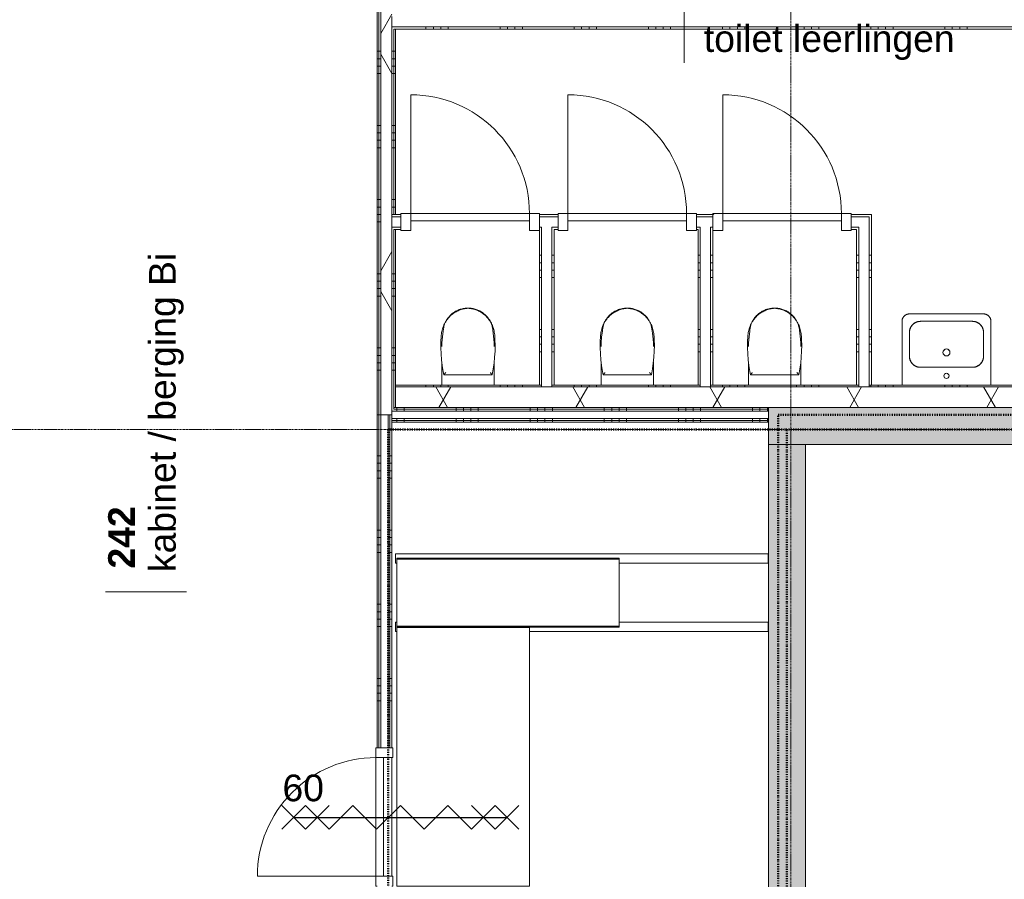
# Model space of a CAD drawing. Header units: millimetres. Extents: x -6115 to 78411, y -6358 to 59618.
# Tile 38 of 99: x 11000 to 17641, y 23969 to 29763. Entities that reach past the tile are written whole.
import ezdxf

# ---------------------------------------------------------------- set-up
doc = ezdxf.new("R2010")
doc.units = ezdxf.units.MM
doc.linetypes.add('Dash dot', pattern=[15.875, 6.35, -4.7625, 0, -4.7625])
doc.linetypes.add('stramien', pattern=[22.225, 12.7, -3.175, 3.175, -3.175])
for name, color, linetype, lineweight in [('00_Algemeen', 7, 'Continuous', 35), ('22_Metselwerk', 7, 'Continuous', 9), ('30_Kozijnen-ramen-deuren', 7, 'Continuous', 9), ('42_Dekvloeren en vloersystemen', 7, 'Continuous', 9)]:
    doc.layers.add(name, color=color, linetype=linetype, lineweight=lineweight)
doc.styles.add('Arial_1', font='arial.ttf', dxfattribs={"height": 180})
doc.styles.add('Arial_B', font='arialbd.ttf', dxfattribs={"height": 180})
pattern_1 = [(180, (13535, 29900), (7e-13, -500), []), (180, (13535, 29950), (7e-13, -500), []), (180, (13535, 30000), (7e-13, -500), []), (180, (13535, 30050), (7e-13, -500), [])]
pattern_2 = [(60, (0, 0), (-692.82, 400), []), (120, (0, 0), (-692.82, -400), [])]
pattern_3 = [(270, (14592.5, 27150), (500, -2e-12), []), (270, (14542.5, 27150), (500, -2e-12), []), (270, (14492.5, 27150), (500, -2e-12), []), (270, (14442.5, 27150), (500, -2e-12), [])]
pattern_4 = [(180, (14605, 28025), (-2e-12, -500), []), (180, (14605, 28075), (-2e-12, -500), []), (180, (14605, 28125), (-2e-12, -500), []), (180, (14605, 28175), (-2e-12, -500), [])]
pattern_5 = [(180, (15675, 28025), (-2e-12, -500), []), (180, (15675, 28075), (-2e-12, -500), []), (180, (15675, 28125), (-2e-12, -500), []), (180, (15675, 28175), (-2e-12, -500), [])]
pattern_6 = [(180, (16745, 28025), (-2e-12, -500), []), (180, (16745, 28075), (-2e-12, -500), []), (180, (16745, 28125), (-2e-12, -500), []), (180, (16745, 28175), (-2e-12, -500), [])]
pattern_7 = [(180, (13510, 25172.5), (7e-13, -500), []), (180, (13510, 25222.5), (7e-13, -500), []), (180, (13510, 25272.5), (7e-13, -500), []), (180, (13510, 25322.5), (7e-13, -500), [])]

# ---------------------------------------------------------------- blocks, each defined once
blk = doc.blocks.new('Direct Shape - Basic Wall_NLRS_22_WA_beton prefab 250_gen_AT_800428-1202334-02 tweede verdieping overzicht')
at = {"layer": '22_Metselwerk'}
h = blk.add_hatch(color=256, dxfattribs=at)
h.paths.add_polyline_path([(0, -125), (2716, -125), (2716, 125), (0, 125), (0, 98)])
h.paths.add_polyline_path([(4650, -125), (5700, -125), (5700, 125), (4650, 125), (4650, 98)])
at = {"layer": '22_Metselwerk', "lineweight": 20}
for p, q in [((2716, 125), (0, 125)), ((0, 125), (0, -125)), ((2716, -125), (2716, 125)), ((4650, 125), (4650, -125)), ((5700, 125), (4650, 125)), ((5700, -125), (5700, 125)), ((0, -125), (2716, -125)), ((4650, -125), (5700, -125))]:
    blk.add_line(p, q, dxfattribs=at)
blk = doc.blocks.new('Direct Shape - Basic Wall_NLRS_22_WA_beton prefab 250_gen_AT_800434-1202340-02 tweede verdieping overzicht')
at = {"layer": '22_Metselwerk'}
blk.add_hatch(color=256, dxfattribs=at).paths.add_polyline_path([(0, -125), (10600, -125), (10600, 125), (0, 125)])
at = {"layer": '22_Metselwerk', "lineweight": 20}
for p, q in [((10600, 125), (0, 125)), ((10600, -125), (10600, 125)), ((0, -125), (10600, -125))]:
    blk.add_line(p, q, dxfattribs=at)
blk = doc.blocks.new('2410-10368 v1 - IFC-model constructie _zonder onderbouw_ _MM21228__ifc-1-02 tweede verdieping overzicht')
at = {"layer": '22_Metselwerk', "lineweight": 9}
blk.add_blockref('Direct Shape - Basic Wall_NLRS_22_WA_beton prefab 250_gen_AT_800428-1202334-02 tweede verdieping overzicht', (16050, 27025), dxfattribs=at)
at = {"layer": '22_Metselwerk', "lineweight": 9, "rotation": 90}
blk.add_blockref('Direct Shape - Basic Wall_NLRS_22_WA_beton prefab 250_gen_AT_800434-1202340-02 tweede verdieping overzicht', (16175, 16300), dxfattribs=at)
blk = doc.blocks.new('Direct Shape - 35_-B-Roostervloeren schachten-1200235-02 tweede verdieping overzicht')
at = {"layer": '30_Kozijnen-ramen-deuren'}
for p, q in [((-32, -10), (-32, 0)), ((32, 0), (-32, 0)), ((32, 0), (32, -2515)), ((-2.5, -10), (2.5, -10)), ((-2.5, -1510), (-2.5, -10)), ((2.5, -10), (2.5, -1510)), ((-32, -2515), (-32, -1510)), ((2.5, -1510), (-2.5, -1510)), ((-32, -2515), (32, -2515))]:
    blk.add_line(p, q, dxfattribs=at)
blk = doc.blocks.new('Direct Shape - IPE 120 2510mm aangelaste strip 1500mm_IPE 120 2510mm aangelaste strip 1500mm_824310-1200236-02 tweede verdieping overzicht')
blk.add_blockref('Direct Shape - 35_-B-Roostervloeren schachten-1200235-02 tweede verdieping overzicht', (0, 0))
blk = doc.blocks.new('Direct Shape - 35_-B-Roostervloeren schachten-V236-02 tweede verdieping overzicht')
at = {"layer": '30_Kozijnen-ramen-deuren'}
for p, q in [((-32, -10), (-32, 0)), ((32, 0), (-32, 0)), ((32, 0), (32, -10)), ((-2.5, -10), (2.5, -10)), ((-2.5, -1510), (-2.5, -10)), ((2.5, -10), (2.5, -1510)), ((-32, -2515), (-32, -905.5)), ((2.5, -1510), (-2.5, -1510)), ((32, -1510), (32, -2515)), ((-32, -2515), (32, -2515))]:
    blk.add_line(p, q, dxfattribs=at)
blk = doc.blocks.new('Direct Shape - IPE 120 2510mm aangelaste strip 1500mm_IPE 120 2510mm aangelaste strip 1500mm_824307-1200238-02 tweede verdieping overzicht')
blk.add_blockref('Direct Shape - 35_-B-Roostervloeren schachten-V236-02 tweede verdieping overzicht', (0, 0))
blk = doc.blocks.new('Direct Shape - Floor_NLRS_23_FL_roostervloer 25mm_825178-1200240-02 tweede verdieping overzicht')
at = {"layer": '42_Dekvloeren en vloersystemen'}
for p, q in [((13544, 25665.9), (14439.5, 25665.9)), ((13544, 23921.9), (13544, 25665.9)), ((14439.5, 25665.9), (14439.5, 23921.9)), ((14439.5, 23921.9), (13544, 23921.9))]:
    blk.add_line(p, q, dxfattribs=at)
blk = doc.blocks.new('Direct Shape - Floor_NLRS_23_FL_roostervloer 25mm_826061-1200262-02 tweede verdieping overzicht')
at = {"layer": '42_Dekvloeren en vloersystemen'}
for p, q in [((13544, 26125.9), (15044, 26125.9)), ((13544, 25675.9), (13544, 26125.9)), ((15044, 26125.9), (15044, 25675.9)), ((15044, 25675.9), (13544, 25675.9))]:
    blk.add_line(p, q, dxfattribs=at)
blk = doc.blocks.new('35_-B-Roostervloeren schachten_ifc-1-02 tweede verdieping overzicht')
at = {"layer": '30_Kozijnen-ramen-deuren', "lineweight": 9, "rotation": 90}
for name, p in [('Direct Shape - IPE 120 2510mm aangelaste strip 1500mm_IPE 120 2510mm aangelaste strip 1500mm_824310-1200236-02 tweede verdieping overzicht', (13534, 26130.9)), ('Direct Shape - IPE 120 2510mm aangelaste strip 1500mm_IPE 120 2510mm aangelaste strip 1500mm_824307-1200238-02 tweede verdieping overzicht', (13534, 25670.9))]:
    blk.add_blockref(name, p, dxfattribs=at)
at = {"layer": '42_Dekvloeren en vloersystemen', "lineweight": 9}
for name in ['Direct Shape - Floor_NLRS_23_FL_roostervloer 25mm_826061-1200262-02 tweede verdieping overzicht', 'Direct Shape - Floor_NLRS_23_FL_roostervloer 25mm_825178-1200240-02 tweede verdieping overzicht']:
    blk.add_blockref(name, (0, 0), dxfattribs=at)
blk = doc.blocks.new('32_AEE_VO_FIX_Binnendeuren - D_800x2300_Toiletdeur vast meranti-8012179-02 tweede verdieping overzicht')
at = {"layer": '30_Kozijnen-ramen-deuren', "true_color": 0xc0c0c0}
h = blk.add_hatch(dxfattribs=at)
h.set_pattern_fill('FP_266', color=9, style=0, pattern_type=2)
h.set_pattern_definition([(45, (-14038, -28400), (-212.132, 212.132), [])])
h.paths.add_polyline_path([(-467, -57), (-400, -57), (-400, 57), (-467, 57), (-467, -50)])
h.paths.add_polyline_path([(400, -57), (467, -57), (467, 57), (400, 57), (400, -50)])
at = {"layer": '30_Kozijnen-ramen-deuren'}
for p, q in [((-400, 57), (-467, 57)), ((-467, 57), (-467, 50)), ((400, 57), (-400, 57)), ((-400, 57), (-400, 7)), ((-400, -57), (-400, 57)), ((-400, 7), (400, 7)), ((400, 7), (400, 57)), ((400, 57), (400, -57)), ((467, 57), (400, 57)), ((467, 50), (467, 57)), ((-467, -50), (-467, -57)), ((-467, -57), (-400, -57)), ((400, -57), (467, -57))]:
    blk.add_line(p, q, dxfattribs=at)
blk = doc.blocks.new('32_AEE_VO_FIX_Binnendeuren - D_800x2300_Toiletdeur vast meranti-V166-02 tweede verdieping overzicht')
at = {"layer": '30_Kozijnen-ramen-deuren'}
for p, q in [((-400, 57), (-467, 57)), ((-467, 57), (-467, 50)), ((400, 57), (-400, 57)), ((-400, 57), (-400, 7)), ((-400, -57), (-400, 57)), ((-400, 7), (400, 7)), ((400, 7), (400, 57)), ((400, 57), (400, -57)), ((467, 57), (400, 57)), ((467, 50), (467, 57)), ((-467, -50), (-467, -57)), ((-467, -57), (-400, -57)), ((400, -57), (467, -57)), ((467, -57), (467, -50))]:
    blk.add_line(p, q, dxfattribs=at)
blk = doc.blocks.new('32_AEE_VO_FIX_Binnendeuren - D_800x2300_Toiletdeur vast meranti-V167-02 tweede verdieping overzicht')
at = {"layer": '30_Kozijnen-ramen-deuren', "true_color": 0xc0c0c0}
h = blk.add_hatch(dxfattribs=at)
h.set_pattern_fill('FP_267', color=9, style=0, pattern_type=2)
h.set_pattern_definition([(45, (-16142, -28400), (-212.132, 212.132), [])])
h.paths.add_polyline_path([(-467, -57), (-400, -57), (-400, 57), (-467, 57), (-467, -50)])
h.paths.add_polyline_path([(400, -57), (467, -57), (467, 57), (400, 57), (400, -50)])
at = {"layer": '30_Kozijnen-ramen-deuren'}
for p, q in [((-400, 57), (-467, 57)), ((-467, 57), (-467, 50)), ((400, 57), (-400, 57)), ((-400, 57), (-400, 7)), ((-400, -57), (-400, 57)), ((-400, 7), (400, 7)), ((400, 7), (400, 57)), ((400, 57), (400, -57)), ((467, 57), (400, 57)), ((467, 50), (467, 57)), ((-467, -57), (-400, -57)), ((400, -57), (467, -57)), ((467, -57), (467, -50))]:
    blk.add_line(p, q, dxfattribs=at)
blk = doc.blocks.new('32_AEE_VO_FIX_Binnendeuren - D_800x2300_Toiletdeur vast_meranti-8439517-02 tweede verdieping overzicht')
at = {"layer": '30_Kozijnen-ramen-deuren'}
for p, q in [((-400, 57), (-467, 57)), ((-467, 57), (-467, 50)), ((400, 57), (-400, 57)), ((-400, 57), (-400, 7)), ((-400, -57), (-400, 57)), ((-400, 7), (400, 7)), ((400, 7), (400, 57)), ((400, 57), (400, -57)), ((467, 57), (400, 57)), ((467, 50), (467, 57)), ((-467, -50), (-467, -57)), ((-467, -57), (-400, -57)), ((400, -57), (467, -57)), ((467, -57), (467, -50))]:
    blk.add_line(p, q, dxfattribs=at)
blk = doc.blocks.new('1876_3 _AEE_wasbak groot - 1876_3 _AEE_wasbak groot-5034979-02 tweede verdieping overzicht')
at = {"layer": '30_Kozijnen-ramen-deuren'}
for p, q in [((250, 479.9), (-250, 479.9)), ((-299.9, 430), (-299.9, 0)), ((-175, 430), (175, 430)), ((299.9, 0), (299.9, 430)), ((-250, 195), (-250, 355)), ((250, 355), (250, 195)), ((175, 120), (-175, 120))]:
    blk.add_line(p, q, dxfattribs=at)
at = {"layer": '30_Kozijnen-ramen-deuren', "flags": 128}
for points in [[(-250, 479.9), (-252, 479.9), (-254, 479.7), (-256, 479.5), (-258, 479.3), (-259.9, 478.9), (-261.9, 478.5), (-263.8, 477.9), (-265.7, 477.4), (-267.6, 476.7), (-269.4, 476), (-271.3, 475.1), (-273, 474.3), (-274.8, 473.3), (-276.5, 472.3), (-278.2, 471.2), (-279.8, 470), (-281.4, 468.8), (-282.9, 467.5), (-284.4, 466.2), (-285.8, 464.8), (-287.2, 463.3), (-288.5, 461.8), (-289.7, 460.2), (-290.9, 458.6), (-292, 457), (-293, 455.3), (-294, 453.5), (-294.9, 451.7), (-295.7, 449.9), (-296.5, 448.1), (-297.2, 446.2), (-297.8, 444.3), (-298.3, 442.4), (-298.8, 440.4), (-299.2, 438.5), (-299.5, 436.5), (-299.7, 434.5), (-299.8, 432.5), (-299.9, 430.5), (-299.9, 430)], [(299.9, 430), (299.9, 432), (299.7, 434), (299.5, 436), (299.3, 437.9), (298.9, 439.9), (298.5, 441.9), (297.9, 443.8), (297.4, 445.7), (296.7, 447.6), (296, 449.4), (295.1, 451.3), (294.3, 453), (293.3, 454.8), (292.3, 456.5), (291.2, 458.2), (290, 459.8), (288.8, 461.4), (287.5, 462.9), (286.2, 464.4), (284.8, 465.8), (283.3, 467.2), (281.8, 468.5), (280.2, 469.7), (278.6, 470.9), (277, 472), (275.3, 473), (273.5, 474), (271.7, 474.9), (269.9, 475.7), (268.1, 476.5), (266.2, 477.2), (264.3, 477.8), (262.4, 478.3), (260.4, 478.8), (258.5, 479.2), (256.5, 479.5), (254.5, 479.7), (252.5, 479.8), (250.5, 479.9), (250, 479.9)], [(-250, 355), (-249.9, 358), (-249.8, 361), (-249.5, 364), (-249, 366.9), (-248.5, 369.9), (-247.9, 372.8), (-247.1, 375.7), (-246.2, 378.6), (-245.2, 381.4), (-244.1, 384.2), (-242.9, 386.9), (-241.5, 389.6), (-240.1, 392.3), (-238.5, 394.8), (-236.9, 397.3), (-235.2, 399.8), (-233.3, 402.2), (-231.4, 404.5), (-229.4, 406.7), (-227.3, 408.8), (-225.1, 410.8), (-222.8, 412.8), (-220.4, 414.7), (-218, 416.4), (-215.5, 418.1), (-213, 419.7), (-210.3, 421.1), (-207.7, 422.5), (-205, 423.8), (-202.2, 424.9), (-199.4, 425.9), (-196.5, 426.9), (-193.6, 427.7), (-190.7, 428.3), (-187.7, 428.9), (-184.8, 429.4), (-181.8, 429.7), (-178.8, 429.9), (-175.8, 430), (-175, 430)], [(-175, 430), (-178, 429.9), (-181, 429.8), (-184, 429.5), (-186.9, 429), (-189.9, 428.5), (-192.8, 427.9), (-195.7, 427.1), (-198.6, 426.2), (-201.4, 425.2), (-204.2, 424.1), (-206.9, 422.9), (-209.6, 421.5), (-212.3, 420.1), (-214.8, 418.5), (-217.3, 416.9), (-219.8, 415.2), (-222.2, 413.3), (-224.5, 411.4), (-226.7, 409.4), (-228.8, 407.3), (-230.8, 405.1), (-232.8, 402.8), (-234.7, 400.4), (-236.4, 398), (-238.1, 395.5), (-239.7, 393), (-241.1, 390.3), (-242.5, 387.7), (-243.8, 385), (-244.9, 382.2), (-245.9, 379.4), (-246.9, 376.5), (-247.7, 373.6), (-248.3, 370.7), (-248.9, 367.7), (-249.4, 364.8), (-249.7, 361.8), (-249.9, 358.8), (-250, 355.8), (-250, 355)], [(175, 430), (178, 429.9), (181, 429.8), (184, 429.5), (186.9, 429), (189.9, 428.5), (192.8, 427.9), (195.7, 427.1), (198.6, 426.2), (201.4, 425.2), (204.2, 424.1), (206.9, 422.9), (209.6, 421.5), (212.3, 420.1), (214.8, 418.5), (217.3, 416.9), (219.8, 415.2), (222.2, 413.3), (224.5, 411.4), (226.7, 409.4), (228.8, 407.3), (230.8, 405.1), (232.8, 402.8), (234.7, 400.4), (236.4, 398), (238.1, 395.5), (239.7, 393), (241.1, 390.3), (242.5, 387.7), (243.8, 385), (244.9, 382.2), (245.9, 379.4), (246.9, 376.5), (247.7, 373.6), (248.3, 370.7), (248.9, 367.7), (249.4, 364.8), (249.7, 361.8), (249.9, 358.8), (250, 355.8), (250, 355)], [(250, 355), (249.9, 358), (249.8, 361), (249.5, 364), (249, 366.9), (248.5, 369.9), (247.9, 372.8), (247.1, 375.7), (246.2, 378.6), (245.2, 381.4), (244.1, 384.2), (242.9, 386.9), (241.5, 389.6), (240.1, 392.3), (238.5, 394.8), (236.9, 397.3), (235.2, 399.8), (233.3, 402.2), (231.4, 404.5), (229.4, 406.7), (227.3, 408.8), (225.1, 410.8), (222.8, 412.8), (220.4, 414.7), (218, 416.4), (215.5, 418.1), (213, 419.7), (210.3, 421.1), (207.7, 422.5), (205, 423.8), (202.2, 424.9), (199.4, 425.9), (196.5, 426.9), (193.6, 427.7), (190.7, 428.3), (187.7, 428.9), (184.8, 429.4), (181.8, 429.7), (178.8, 429.9), (175.8, 430), (175, 430)], [(-175, 120), (-178, 120.1), (-181, 120.2), (-184, 120.5), (-186.9, 121), (-189.9, 121.5), (-192.8, 122.1), (-195.7, 122.9), (-198.6, 123.8), (-201.4, 124.8), (-204.2, 125.9), (-206.9, 127.1), (-209.6, 128.5), (-212.3, 129.9), (-214.8, 131.5), (-217.3, 133.1), (-219.8, 134.8), (-222.2, 136.7), (-224.5, 138.6), (-226.7, 140.6), (-228.8, 142.7), (-230.8, 144.9), (-232.8, 147.2), (-234.7, 149.6), (-236.4, 152), (-238.1, 154.5), (-239.7, 157), (-241.1, 159.7), (-242.5, 162.3), (-243.8, 165), (-244.9, 167.8), (-245.9, 170.6), (-246.9, 173.5), (-247.7, 176.4), (-248.3, 179.3), (-248.9, 182.3), (-249.4, 185.2), (-249.7, 188.2), (-249.9, 191.2), (-250, 194.2), (-250, 195)], [(-250, 195), (-249.9, 192), (-249.8, 189), (-249.5, 186), (-249, 183.1), (-248.5, 180.1), (-247.9, 177.2), (-247.1, 174.3), (-246.2, 171.4), (-245.2, 168.6), (-244.1, 165.8), (-242.9, 163.1), (-241.5, 160.4), (-240.1, 157.7), (-238.5, 155.2), (-236.9, 152.7), (-235.2, 150.2), (-233.3, 147.8), (-231.4, 145.5), (-229.4, 143.3), (-227.3, 141.2), (-225.1, 139.2), (-222.8, 137.2), (-220.4, 135.3), (-218, 133.6), (-215.5, 131.9), (-213, 130.3), (-210.3, 128.9), (-207.7, 127.5), (-205, 126.2), (-202.2, 125.1), (-199.4, 124.1), (-196.5, 123.1), (-193.6, 122.3), (-190.7, 121.7), (-187.7, 121.1), (-184.8, 120.6), (-181.8, 120.3), (-178.8, 120.1), (-175.8, 120), (-175, 120)], [(250, 195), (249.9, 192), (249.8, 189), (249.5, 186), (249, 183.1), (248.5, 180.1), (247.9, 177.2), (247.1, 174.3), (246.2, 171.4), (245.2, 168.6), (244.1, 165.8), (242.9, 163.1), (241.5, 160.4), (240.1, 157.7), (238.5, 155.2), (236.9, 152.7), (235.2, 150.2), (233.3, 147.8), (231.4, 145.5), (229.4, 143.3), (227.3, 141.2), (225.1, 139.2), (222.8, 137.2), (220.4, 135.3), (218, 133.6), (215.5, 131.9), (213, 130.3), (210.3, 128.9), (207.7, 127.5), (205, 126.2), (202.2, 125.1), (199.4, 124.1), (196.5, 123.1), (193.6, 122.3), (190.7, 121.7), (187.7, 121.1), (184.8, 120.6), (181.8, 120.3), (178.8, 120.1), (175.8, 120), (175, 120)], [(175, 120), (178, 120.1), (181, 120.2), (184, 120.5), (186.9, 121), (189.9, 121.5), (192.8, 122.1), (195.7, 122.9), (198.6, 123.8), (201.4, 124.8), (204.2, 125.9), (206.9, 127.1), (209.6, 128.5), (212.3, 129.9), (214.8, 131.5), (217.3, 133.1), (219.8, 134.8), (222.2, 136.7), (224.5, 138.6), (226.7, 140.6), (228.8, 142.7), (230.8, 144.9), (232.8, 147.2), (234.7, 149.6), (236.4, 152), (238.1, 154.5), (239.7, 157), (241.1, 159.7), (242.5, 162.3), (243.8, 165), (244.9, 167.8), (245.9, 170.6), (246.9, 173.5), (247.7, 176.4), (248.3, 179.3), (248.9, 182.3), (249.4, 185.2), (249.7, 188.2), (249.9, 191.2), (250, 194.2), (250, 195)]]:
    blk.add_lwpolyline(points, dxfattribs=at)
at = {"layer": '30_Kozijnen-ramen-deuren'}
for centre, radius, start, end in [((0, 220), 23.5, 0, 180), ((0, 220), 23.5, 145.43307, 180), ((0, 220), 23.5, 180, 360), ((0, 220), 23.5, 180, 214.56693), ((0, 220), 23.5, 109.36549, 142.31569), ((0, 220), 23.5, 217.68431, 250.63451), ((0, 220), 23.5, 72.83298, 107.16702), ((0, 220), 23.5, 37.68431, 70.63451), ((0, 220), 23.5, 289.36549, 322.31569), ((0, 220), 23.5, 0, 34.56693), ((0, 220), 23.5, 325.43307, 360), ((0, 220), 23.5, 252.83298, 287.16702), ((0, 62), 17.5, 0, 180), ((0, 62), 17.5, 180, 0)]:
    blk.add_arc(centre, radius, start, end, dxfattribs=at)
blk = doc.blocks.new('1876_3 _AEE_toilet - 2195_AEE_toilet-5031330-02 tweede verdieping overzicht')
at = {"layer": '30_Kozijnen-ramen-deuren'}
for p, q in [((-176.5, -12), (-176.5, -167.5)), ((176.5, -167.5), (176.5, -12)), ((163.1, -81.3), (-163.1, -81.3))]:
    blk.add_line(p, q, dxfattribs=at)
at = {"layer": '30_Kozijnen-ramen-deuren', "flags": 128}
for points in [[(-163.1, -81.3), (-170.2, -120.7), (-175.7, -160.3), (-179.6, -200.1), (-181.9, -240), (-182.7, -280), (-181.8, -320), (-180.6, -342.9)], [(180.6, -342.9), (182.4, -302.9), (182.6, -262.9), (181.1, -222.9), (178.1, -183.1), (173.5, -143.3), (167.3, -103.8), (163.1, -81.3)], [(-175.8, -296.6), (-176.4, -279), (-176.5, -272)], [(-164.3, -401.7), (-170, -362.1), (-174, -322.3), (-175.8, -296.6)], [(175.8, -296.6), (172.8, -336.5), (168.1, -376.2), (164.3, -401.7)], [(176.5, -272), (176.1, -289.6), (175.8, -296.6)], [(-180.6, -342.9), (-179.8, -351.8), (-178.7, -360.8), (-177.2, -369.6), (-175.4, -378.4), (-173.2, -387.2), (-170.7, -395.8), (-167.8, -404.3), (-164.6, -412.8), (-161.1, -421), (-157.2, -429.2), (-153, -437.1), (-148.5, -444.9), (-143.7, -452.5), (-138.6, -459.9), (-135.6, -463.9)], [(135.6, -463.9), (140.9, -456.6), (145.9, -449.2), (150.6, -441.5), (154.9, -433.6), (159, -425.6), (162.7, -417.4), (166.1, -409), (169.2, -400.6), (171.9, -392), (174.3, -383.3), (176.3, -374.5), (177.9, -365.7), (179.3, -356.8), (180.2, -347.8), (180.6, -342.9)], [(-159.5, -420), (-160.8, -416.3), (-162, -412.4), (-163, -408.6), (-163.8, -404.6), (-164.3, -401.7)], [(-147, -445.2), (-149.7, -440.8), (-152.2, -436.3), (-154.6, -431.6), (-156.8, -426.9), (-158.7, -422.1), (-159.5, -420)], [(-117.2, -480.7), (-122.3, -475.8), (-127.2, -470.7), (-132, -465.4), (-136.5, -460), (-140.8, -454.4), (-144.8, -448.6), (-147, -445.2)], [(-135.6, -463.9), (-131.4, -469.3), (-127, -474.4), (-122.4, -479.4), (-117.6, -484.2), (-112.6, -488.8), (-107.4, -493.2), (-102, -497.4), (-96.5, -501.4), (-90.9, -505.2), (-85, -508.7), (-79.1, -512), (-73, -515), (-66.8, -517.8), (-60.5, -520.3), (-54.1, -522.6), (-47.6, -524.7), (-41.1, -526.4), (-34.4, -528), (-27.8, -529.2), (-21, -530.2), (-14.3, -530.9), (-7.5, -531.3), (-0.7, -531.5), (6.1, -531.4), (12.9, -531), (19.7, -530.3), (26.4, -529.4), (33.1, -528.2), (39.7, -526.8), (46.3, -525), (52.8, -523.1), (59.2, -520.8), (65.5, -518.3), (71.8, -515.6), (77.9, -512.6), (83.8, -509.4), (89.7, -505.9), (95.4, -502.2), (100.9, -498.3), (106.3, -494.1), (111.5, -489.8), (116.6, -485.2), (121.4, -480.4), (126.1, -475.5), (130.5, -470.3), (134.8, -465), (135.6, -463.9)], [(147, -445.2), (143.1, -451.1), (138.9, -456.9), (134.5, -462.4), (129.9, -467.8), (125.1, -473), (120.1, -478), (117.2, -480.7)], [(159.5, -420), (157.6, -424.9), (155.5, -429.6), (153.3, -434.3), (150.8, -438.9), (148.2, -443.4), (147, -445.2)], [(164.3, -401.7), (163.6, -405.6), (162.7, -409.5), (161.7, -413.4), (160.5, -417.2), (159.5, -420)], [(-3.5, -529.7), (-7.6, -529.4), (-15.1, -528.5), (-22.6, -527.3), (-30.1, -525.8), (-37.5, -524.1), (-44.8, -522), (-52, -519.6), (-59.1, -516.9), (-66.1, -514), (-73, -510.8), (-79.8, -507.3), (-86.4, -503.5), (-92.8, -499.5), (-99.1, -495.2), (-105.2, -490.7), (-111.1, -486), (-116.9, -481), (-117.2, -480.7)], [(117.2, -480.7), (111.5, -485.7), (105.6, -490.4), (99.5, -495), (93.2, -499.3), (86.7, -503.3), (80.1, -507.1), (73.4, -510.6), (66.5, -513.8), (59.5, -516.8), (52.4, -519.5), (45.2, -521.8), (37.9, -523.9), (30.5, -525.7), (23.1, -527.3), (15.6, -528.5), (8, -529.4), (2.4, -529.8)]]:
    blk.add_lwpolyline(points, dxfattribs=at)
at = {"layer": '30_Kozijnen-ramen-deuren'}
for points, knots in [([(-163.1, -81.3), (-163, -81.3), (-162.9, -81.6), (-162.2, -82.4), (-161.7, -83), (-161.2, -83.6), (-160.8, -84.1), (-160.3, -84.6), (-159.9, -85.2), (-159.4, -85.8), (-158.9, -86.4), (-158.4, -87), (-157.8, -87.7), (-157.3, -88.3), (-156.5, -89.3), (-155.2, -90.9), (-153.2, -93.3), (-151.5, -95.3), (-150.7, -96.3)], [0, 0, 0, 0, 0.142857, 0.214286, 0.285714, 0.321429, 0.357143, 0.392857, 0.428571, 0.464286, 0.5, 0.535714, 0.571429, 0.607143, 0.642857, 0.714286, 0.857143, 1, 1, 1, 1]), ([(163.1, -81.3), (163, -81.3), (162.9, -81.6), (162.2, -82.4), (161.7, -83), (161.2, -83.6), (160.8, -84.1), (160.3, -84.6), (159.9, -85.2), (159.4, -85.8), (158.9, -86.4), (158.4, -87), (157.8, -87.7), (157.3, -88.3), (156.5, -89.3), (155.2, -90.9), (153.2, -93.3), (151.5, -95.3), (150.7, -96.3)], [-1, -1, -1, -1, -0.857143, -0.785714, -0.714286, -0.678571, -0.642857, -0.607143, -0.571429, -0.535714, -0.5, -0.464286, -0.428571, -0.392857, -0.357143, -0.285714, -0.142857, 0, 0, 0, 0])]:
    blk.add_open_spline(points, degree=3, knots=knots, dxfattribs=at)
blk = doc.blocks.new('30_AEE_VO_draairichting - 30_AEE_VO_draairichting-8194278-02 tweede verdieping overzicht')
at = {"layer": '30_Kozijnen-ramen-deuren'}
blk.add_line((-400, 800), (-400, 0), dxfattribs=at)
blk.add_arc((-400, 0), 800, 360, 90, dxfattribs=at)
blk = doc.blocks.new('00_AEE_tag_ruimte_klein - Naam _ nummer-752176-02 tweede verdieping overzicht')
at = {"layer": '00_Algemeen', "lineweight": 9}
for p, q in [((-8.061, 7.172), (-8.061, 4.245)), ((-8.061, 4.468), (-8.061, 1.718))]:
    blk.add_line(p, q, dxfattribs=at)

msp = doc.modelspace()

# ---------------------------------------------------------------- hatches: boundary and pattern name
at = {"layer": '22_Metselwerk'}
h = msp.add_hatch(dxfattribs=at)
h.set_pattern_fill('FP_61', color=256, angle=90, style=0, pattern_type=2)
h.set_pattern_definition(pattern_1)
h.paths.add_polyline_path([(13422.5, 27100), (13422.5, 32350), (13410, 32350), (13410, 27100)])
h = msp.add_hatch(dxfattribs=at)
h.set_pattern_fill('FP_61', color=256, angle=90, style=0, pattern_type=2)
h.set_pattern_definition(pattern_1)
h.paths.add_polyline_path([(13422.5, 27100), (13435, 27100), (13435, 32350), (13422.5, 32350), (13422.5, 27123)])
h = msp.add_hatch(dxfattribs=at)
h.set_pattern_fill('FP_2', color=256, angle=60, style=0, pattern_type=2)
h.set_pattern_definition(pattern_2)
h.paths.add_polyline_path([(13435, 27100), (13510, 27100), (13510, 32350), (13435, 32350), (13435, 27123)])
h = msp.add_hatch(dxfattribs=at)
h.set_pattern_fill('FP_61', color=256, angle=90, style=0, pattern_type=2)
h.set_pattern_definition(pattern_1)
h.paths.add_polyline_path([(13522.5, 27125), (13522.5, 28365), (13510, 28365), (13510, 27125)])
h.paths.add_polyline_path([(13510, 28435), (13522.5, 28435), (13522.5, 29715), (13510, 29715), (13510, 29341.3)])
h.paths.add_polyline_path([(13510, 29785), (13522.5, 29785), (13522.5, 31065), (13510, 31065), (13510, 30450.5)])
h.paths.add_polyline_path([(13522.5, 31135), (13522.5, 32350), (13510, 32350), (13510, 31135)])
h = msp.add_hatch(dxfattribs=at)
h.set_pattern_fill('FP_61', color=256, angle=90, style=0, pattern_type=2)
h.set_pattern_definition(pattern_1)
h.paths.add_polyline_path([(13535, 27150), (13535, 28350), (13522.5, 28350), (13522.5, 27150)])
h.paths.add_polyline_path([(13522.5, 28450), (13535, 28450), (13535, 29700), (13522.5, 29700), (13522.5, 29341.3)])
h.paths.add_polyline_path([(13535, 29800), (13535, 31050), (13522.5, 31050), (13522.5, 29800)])
h.paths.add_polyline_path([(13522.5, 31150), (13535, 31150), (13535, 32350), (13522.5, 32350), (13522.5, 31559.7)])
h = msp.add_hatch(dxfattribs=at)
h.set_pattern_fill('FP_386', color=256, angle=-270, style=0, pattern_type=2)
h.set_pattern_definition([(270, (15890, 29800), (500, -2e-12), []), (270, (15840, 29800), (500, -2e-12), []), (270, (15790, 29800), (500, -2e-12), []), (270, (15740, 29800), (500, -2e-12), [])])
h.paths.add_polyline_path([(18167.4, 29700), (18645, 29700), (18645, 29715), (13522.5, 29715), (13522.5, 29700), (15750.2, 29700)])
h = msp.add_hatch(dxfattribs=at)
h.set_pattern_fill('FP_269', color=256, angle=-270, style=0, pattern_type=2)
h.set_pattern_definition(pattern_6)
h.paths.add_polyline_path([(16745, 27300), (16745, 28435), (16730, 28435), (16730, 27300)])
h = msp.add_hatch(dxfattribs=at)
h.set_pattern_fill('FP_265', color=256, angle=-270, style=0, pattern_type=2)
h.set_pattern_definition(pattern_4)
h.paths.add_polyline_path([(14520, 27300), (14520, 28350), (14505, 28350), (14505, 27300)])
h = msp.add_hatch(dxfattribs=at)
h.set_pattern_fill('FP_265', color=256, angle=-270, style=0, pattern_type=2)
h.set_pattern_definition(pattern_4)
h.paths.add_polyline_path([(14605, 27300), (14605, 28350), (14590, 28350), (14590, 27300)])
h = msp.add_hatch(dxfattribs=at)
h.set_pattern_fill('FP_268', color=256, angle=-270, style=0, pattern_type=2)
h.set_pattern_definition(pattern_5)
h.paths.add_polyline_path([(15590, 27300), (15590, 28350), (15575, 28350), (15575, 27300)])
h = msp.add_hatch(dxfattribs=at)
h.set_pattern_fill('FP_268', color=256, angle=-270, style=0, pattern_type=2)
h.set_pattern_definition(pattern_5)
h.paths.add_polyline_path([(15675, 27300), (15675, 28350), (15660, 28350), (15660, 27300)])
h = msp.add_hatch(dxfattribs=at)
h.set_pattern_fill('FP_269', color=256, angle=-270, style=0, pattern_type=2)
h.set_pattern_definition(pattern_6)
h.paths.add_polyline_path([(16660, 27300), (16660, 28350), (16645, 28350), (16645, 27300)])
h = msp.add_hatch(dxfattribs=at)
h.set_pattern_fill('FP_264', color=256, angle=90, style=0, pattern_type=2)
h.set_pattern_definition([(270, (15890, 27300), (500, 9e-13), []), (270, (15840, 27300), (500, 9e-13), []), (270, (15790, 27300), (500, 9e-13), []), (270, (15740, 27300), (500, 9e-13), [])])
h.paths.add_polyline_path([(13535, 27288), (14520, 27288), (14520, 27300), (13535, 27300)])
h.paths.add_polyline_path([(14590, 27288), (15590, 27288), (15590, 27300), (14590, 27300)])
h.paths.add_polyline_path([(15660, 27288), (16660, 27288), (16660, 27300), (15660, 27300)])
h.paths.add_polyline_path([(16958.8, 27288), (18645, 27288), (18645, 27300), (16730, 27300), (16730, 27288)])
h = msp.add_hatch(dxfattribs=at)
h.set_pattern_fill('FP_2', color=256, angle=60, style=0, pattern_type=2)
h.set_pattern_definition(pattern_2)
h.paths.add_polyline_path([(13535, 27150), (18645, 27150), (18645, 27288), (13535, 27288)])
h = msp.add_hatch(dxfattribs=at)
h.set_pattern_fill('FP_394', color=256, angle=90, style=0, pattern_type=2)
h.set_pattern_definition(pattern_7)
h.paths.add_polyline_path([(13410, 22757.5), (13422.5, 22757.5), (13422.5, 23921.9), (13410, 23921.9), (13410, 22770)])
h.paths.add_polyline_path([(13422.5, 24855.9), (13422.5, 27100), (13410, 27100), (13410, 24855.9)])
h = msp.add_hatch(dxfattribs=at)
h.set_pattern_fill('FP_394', color=256, angle=90, style=0, pattern_type=2)
h.set_pattern_definition(pattern_7)
h.paths.add_polyline_path([(13422.5, 22770), (13435, 22770), (13435, 23921.9), (13422.5, 23921.9), (13422.5, 22845)])
h.paths.add_polyline_path([(13422.5, 24855.9), (13435, 24855.9), (13435, 27100), (13422.5, 27100), (13422.5, 24904.6)])
h = msp.add_hatch(dxfattribs=at)
h.set_pattern_fill('FP_394', color=256, angle=90, style=0, pattern_type=2)
h.set_pattern_definition(pattern_7)
h.paths.add_polyline_path([(13485, 22832.5), (13497.5, 22832.5), (13497.5, 23921.9), (13485, 23921.9), (13485, 22845)])
h.paths.add_polyline_path([(13485, 24855.9), (13497.5, 24855.9), (13497.5, 27100), (13485, 27100), (13485, 24904.6)])
h = msp.add_hatch(dxfattribs=at)
h.set_pattern_fill('FP_394', color=256, angle=90, style=0, pattern_type=2)
h.set_pattern_definition(pattern_7)
h.paths.add_polyline_path([(13510, 22845), (13510, 23921.9), (13497.5, 23921.9), (13497.5, 22845)])
h.paths.add_polyline_path([(13510, 24855.9), (13510, 27100), (13497.5, 27100), (13497.5, 24855.9)])
h = msp.add_hatch(dxfattribs=at)
h.set_pattern_fill('FP_70', color=256, angle=-270, style=0, pattern_type=2)
h.set_pattern_definition(pattern_3)
h.paths.add_polyline_path([(16050, 27137.5), (16050, 27150), (13522.5, 27150), (13522.5, 27137.5), (15750.2, 27137.5)])
h = msp.add_hatch(dxfattribs=at)
h.set_pattern_fill('FP_70', color=256, angle=-270, style=0, pattern_type=2)
h.set_pattern_definition(pattern_3)
h.paths.add_polyline_path([(16050, 27125), (16050, 27137.5), (13522.5, 27137.5), (13522.5, 27125), (15750.2, 27125)])
h = msp.add_hatch(dxfattribs=at)
h.set_pattern_fill('FP_70', color=256, angle=-270, style=0, pattern_type=2)
h.set_pattern_definition(pattern_3)
h.paths.add_polyline_path([(14541.7, 27062.5), (16050, 27062.5), (16050, 27075), (13510, 27075), (13510, 27062.5), (13535, 27062.5)])
h = msp.add_hatch(dxfattribs=at)
h.set_pattern_fill('FP_70', color=256, angle=-270, style=0, pattern_type=2)
h.set_pattern_definition(pattern_3)
h.paths.add_polyline_path([(16050, 27050), (16050, 27062.5), (13510, 27062.5), (13510, 27050), (15750.2, 27050)])

# ---------------------------------------------------------------- linework, layer by layer
at = {"layer": '00_Algemeen', "color": 150, "linetype": 'stramien', "lineweight": 9, "true_color": 0x0080ff}
for p, q in [((16200, -4950.1), (16200, 59018.3)), ((77811.4, 27000), (-5515.3, 27000))]:
    msp.add_line(p, q, dxfattribs=at)
at = {"layer": '00_Algemeen', "color": 5, "linetype": 'Dash dot', "lineweight": 50, "true_color": 0x0000ff}
for p, q in [((16115, 27100), (18666, 27100)), ((16115, 16000), (16115, 27100))]:
    msp.add_line(p, q, dxfattribs=at)
at = {"layer": '00_Algemeen', "color": 96, "linetype": 'Dash dot', "lineweight": 50, "true_color": 0x008000}
for p, q in [((13485, 27000), (13485, 22785)), ((13485, 27000), (18716, 27000)), ((16175, 13937), (16175, 27000))]:
    msp.add_line(p, q, dxfattribs=at)
at = {"layer": '00_Algemeen', "color": 96, "lineweight": 25, "true_color": 0x008000}
for p, q in [((12927.6, 24306.4), (12767.6, 24466.4)), ((12767.6, 24306.4), (12927.6, 24466.4)), ((13087.6, 24306.4), (12927.6, 24466.4)), ((12927.6, 24306.4), (13087.6, 24466.4)), ((13247.6, 24466.4), (13087.6, 24306.4)), ((13407.6, 24306.4), (13247.6, 24466.4)), ((13567.6, 24466.4), (13407.6, 24306.4)), ((13727.6, 24306.4), (13567.6, 24466.4)), ((13887.6, 24466.4), (13727.6, 24306.4)), ((14047.6, 24306.4), (13887.6, 24466.4)), ((14207.6, 24466.4), (14047.6, 24306.4)), ((14207.6, 24306.4), (14047.6, 24466.4)), ((14367.6, 24306.4), (14207.6, 24466.4)), ((14207.6, 24306.4), (14367.6, 24466.4)), ((12847.6, 24386.4), (14287.6, 24386.4))]:
    msp.add_line(p, q, dxfattribs=at)
at = {"layer": '22_Metselwerk'}
for p, q in [((13410, 32350), (13410, 24855.9)), ((13422.5, 24855.9), (13422.5, 32350)), ((13510, 29715), (13510, 29785)), ((13522.5, 28450), (13522.5, 29700)), ((13522.5, 29700), (18645, 29700)), ((13535, 28450), (13535, 29700)), ((13510, 28365), (13510, 28435)), ((13571, 28450), (13522.5, 28450)), ((13571, 28435), (13571, 28450)), ((14630.9, 28450), (14505, 28450)), ((14505, 28450), (14505, 28435)), ((14630.9, 28435), (14630.9, 28450)), ((15675, 28450), (15564.9, 28450)), ((15564.9, 28450), (15564.9, 28435)), ((15675, 28435), (15675, 28450)), ((16745, 28450), (16609, 28450)), ((16609, 28450), (16609, 28435)), ((16745, 27300), (16745, 28450)), ((13571, 28350), (13571, 28365)), ((14505, 28365), (14505, 27300)), ((14630.9, 28350), (14630.9, 28365)), ((15564.9, 28365), (15564.9, 28350)), ((15675, 27300), (15675, 28365)), ((16609, 28365), (16609, 28350)), ((13522.5, 27137.5), (13522.5, 28350)), ((13522.5, 28350), (13571, 28350)), ((13535, 28350), (13535, 27288)), ((14605, 27300), (14605, 28350)), ((14605, 28350), (14630.9, 28350)), ((15564.9, 28350), (15575, 28350)), ((15575, 28350), (15575, 27300)), ((16609, 28350), (16645, 28350)), ((16645, 28350), (16645, 27300)), ((14520, 27300), (13535, 27300)), ((15590, 27300), (14590, 27300)), ((16660, 27300), (15660, 27300)), ((18645, 27300), (16730, 27300)), ((14590, 27288), (14520, 27288)), ((15660, 27288), (15590, 27288)), ((16730, 27288), (16660, 27288)), ((13410, 27100), (13485, 27100)), ((13497.5, 24855.9), (13497.5, 27100)), ((13510, 24855.9), (13510, 27125)), ((13535, 27150), (13522.5, 27150)), ((16050, 27137.5), (13522.5, 27137.5)), ((16050, 27125), (16050, 27150)), ((16050, 27062.5), (13510, 27062.5)), ((13510, 27050), (16050, 27050)), ((16050, 27050), (16050, 27075)), ((13410, 24855.9), (13435, 24855.9)), ((13485, 24855.9), (13510, 24855.9))]:
    msp.add_line(p, q, dxfattribs=at)
at = {"layer": '22_Metselwerk', "lineweight": 18}
for p, q in [((13435, 24855.9), (13435, 32350)), ((13510, 28435), (13510, 29715)), ((18670, 29715), (13510, 29715)), ((13510, 28435), (13571, 28435)), ((13571, 28365), (13571, 28435)), ((14505, 28435), (14505, 28365)), ((14505, 28435), (14630.9, 28435)), ((14630.9, 28365), (14630.9, 28435)), ((15564.9, 28435), (15564.9, 28365)), ((15564.9, 28435), (15675, 28435)), ((15675, 28365), (15675, 28435)), ((16609, 28435), (16609, 28365)), ((16609, 28435), (16730, 28435)), ((16730, 28435), (16730, 27288)), ((13510, 27125), (13510, 28365)), ((13510, 28365), (13571, 28365)), ((14505, 28365), (14520, 28365)), ((14520, 28365), (14520, 27288)), ((14590, 28365), (14590, 27288)), ((14590, 28365), (14630.9, 28365)), ((15564.9, 28365), (15590, 28365)), ((15590, 28365), (15590, 27288)), ((15660, 28365), (15675, 28365)), ((15660, 28365), (15660, 27288)), ((16609, 28365), (16660, 28365)), ((16660, 28365), (16660, 27288)), ((13535, 27288), (13535, 27150)), ((14520, 27288), (13535, 27288)), ((15590, 27288), (14590, 27288)), ((16660, 27288), (15660, 27288)), ((18645, 27288), (16730, 27288)), ((13485, 27100), (13510, 27100)), ((13485, 24855.9), (13485, 27100)), ((16050, 27125), (13510, 27125)), ((13535, 27150), (18645, 27150)), ((16050, 27075), (16050, 27125)), ((16050, 27075), (13510, 27075)), ((13435, 24855.9), (13485, 24855.9))]:
    msp.add_line(p, q, dxfattribs=at)
at = {"layer": '42_Dekvloeren en vloersystemen'}
msp.add_line((13510, 23988.9), (13510, 24788.9), dxfattribs=at)

# ---------------------------------------------------------------- block references
at = {"lineweight": 5}
for name in ['2410-10368 v1 - IFC-model constructie _zonder onderbouw_ _MM21228__ifc-1-02 tweede verdieping overzicht', '35_-B-Roostervloeren schachten_ifc-1-02 tweede verdieping overzicht']:
    msp.add_blockref(name, (0, 0), dxfattribs=at)
at = {"layer": '00_Algemeen', "lineweight": 9, "xscale": 99.99999999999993, "yscale": 99.99999999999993, "zscale": 99.99999999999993}
msp.add_blockref('00_AEE_tag_ruimte_klein - Naam _ nummer-752176-02 tweede verdieping overzicht', (16287.1, 29301.5), dxfattribs=at)
at = {"layer": '00_Algemeen', "lineweight": 9, "xscale": 99.99999999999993, "yscale": 99.99999999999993, "zscale": 99.99999999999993, "rotation": 89.99999999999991}
msp.add_blockref('00_AEE_tag_ruimte_klein - Naam _ nummer-752176-02 tweede verdieping overzicht', (12296.7, 26712.2), dxfattribs=at)
at = {"layer": '30_Kozijnen-ramen-deuren'}
for name, p in [('30_AEE_VO_draairichting - 30_AEE_VO_draairichting-8194278-02 tweede verdieping overzicht', (14038, 28457)), ('30_AEE_VO_draairichting - 30_AEE_VO_draairichting-8194278-02 tweede verdieping overzicht', (15097.9, 28457)), ('30_AEE_VO_draairichting - 30_AEE_VO_draairichting-8194278-02 tweede verdieping overzicht', (16142, 28457)), ('32_AEE_VO_FIX_Binnendeuren - D_800x2300_Toiletdeur vast meranti-8012179-02 tweede verdieping overzicht', (14038, 28400)), ('32_AEE_VO_FIX_Binnendeuren - D_800x2300_Toiletdeur vast meranti-V166-02 tweede verdieping overzicht', (15097.9, 28400)), ('32_AEE_VO_FIX_Binnendeuren - D_800x2300_Toiletdeur vast meranti-V167-02 tweede verdieping overzicht', (16142, 28400)), ('1876_3 _AEE_wasbak groot - 1876_3 _AEE_wasbak groot-5034979-02 tweede verdieping overzicht', (17250.9, 27300))]:
    msp.add_blockref(name, p, dxfattribs=at)
for name, p, rotation in [('1876_3 _AEE_toilet - 2195_AEE_toilet-5031330-02 tweede verdieping overzicht', (14023.9, 27288), 180), ('1876_3 _AEE_toilet - 2195_AEE_toilet-5031330-02 tweede verdieping overzicht', (15097.9, 27288), 180), ('1876_3 _AEE_toilet - 2195_AEE_toilet-5031330-02 tweede verdieping overzicht', (16091.9, 27288), 180), ('32_AEE_VO_FIX_Binnendeuren - D_800x2300_Toiletdeur vast_meranti-8439517-02 tweede verdieping overzicht', (13460, 24388.9), 89.99999999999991), ('30_AEE_VO_draairichting - 30_AEE_VO_draairichting-8194278-02 tweede verdieping overzicht', (13403, 24388.9), 89.99999999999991)]:
    msp.add_blockref(name, p, dxfattribs=dict(at, rotation=rotation))

# ---------------------------------------------------------------- texts
at = {"layer": '00_Algemeen', "lineweight": 9, "insert": (15614.5, 29725.9), "char_height": 180, "width": 1932.067, "attachment_point": 1, "style": 'Arial_1'}
msp.add_mtext('toilet leerlingen', dxfattribs=at)
at = {"layer": '00_Algemeen', "lineweight": 9, "char_height": 180, "attachment_point": 1, "rotation": 90}
for s, insert, width, style in [('kabinet / berging Bi', (11872.3, 26039.6), 2509.282, 'Arial_1'), ('242', (11596.8, 26063.5), 505.063, 'Arial_B')]:
    msp.add_mtext(s, dxfattribs=dict(at, insert=insert, width=width, style=style))
at = {"layer": '00_Algemeen', "lineweight": 18, "insert": (12772.4, 24674.8), "char_height": 180, "width": 336.709, "attachment_point": 1, "style": 'Arial_1'}
msp.add_mtext('60', dxfattribs=at)

doc.saveas('drawing.dxf')
